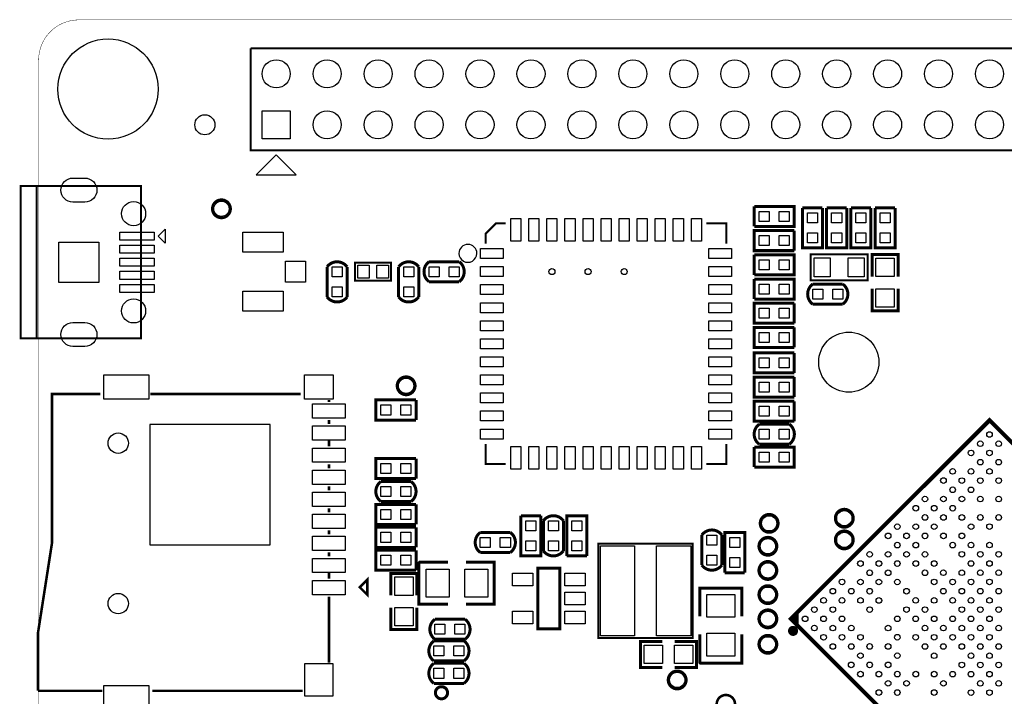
# Model space of a CAD drawing. Extents: x 357 to 4822, y 279 to 2756.
# Tile 2 of 8: x 357 to 2289, y 1428 to 2756. Entities that reach past the tile are written whole.
import ezdxf

# ---------------------------------------------------------------- set-up
doc = ezdxf.new("R2010")
doc.units = 0
doc.header["$MEASUREMENT"] = 0
for name, color, linetype in [('BG_OUTLINE', 254, 'CONTINUOUS'), ('PG_SILKSCREEN_TOP', 30, 'CONTINUOUS'), ('PIN_TOP', 1, 'CONTINUOUS')]:
    doc.layers.add(name, color=color, linetype=linetype)

msp = doc.modelspace()

# ---------------------------------------------------------------- linework, layer by layer
at = {"layer": 'BG_OUTLINE'}
msp.add_lwpolyline([(472.441, 393.701, 0.787, 0.787, 0), (4566.929, 393.701, 0.787, 0.787, 0.414214), (4645.669, 472.441, 0.787, 0.787, 0), (4645.669, 2677.165, 0.787, 0.787, 0.414216), (4566.929, 2755.906, 0.787, 0.787, 0), (472.441, 2755.906, 0.787, 0.787, 0.414215), (393.701, 2677.165, 0.787, 0.787, 0), (393.701, 472.441, 0.787, 0.787, 0.414214), (472.441, 393.701, 0.787, 0.787, 0)], format="xyseb", dxfattribs=at)
at = {"layer": 'PG_SILKSCREEN_TOP'}
for points in [[(810, 2700, 3.937, 3.937, 0), (2810, 2700, 3.937, 3.937, 0), (2810, 2500, 3.937, 3.937, 0), (2110, 2500, 3.937, 3.937, 0)], [(2110, 2500, 3.937, 3.937, 0), (810, 2500, 3.937, 3.937, 0), (810, 2700, 3.937, 3.937, 0)], [(390, 2130.394, 3.937, 3.937, 0), (594.724, 2130.394, 3.937, 3.937, 0), (594.724, 2429.606, 3.937, 3.937, 0), (358.504, 2429.606, 3.937, 3.937, 0), (358.504, 2130.394, 3.937, 3.937, 0), (390, 2130.394, 3.937, 3.937, 0)], [(390, 2429.606, 3.937, 3.937, 0), (390, 2130.394, 3.937, 3.937, 0)], [(752.5, 2403, 5, 5, -0.414209), (770.5, 2385, 5, 5, -0.414213), (752.5, 2367, 5, 5, -0.414218), (734.5, 2385, 5, 5, -0.414214), (752.5, 2403, 5, 5, 0)], [(1798.13, 2389.681, 5.909, 5.909, 0), (1798.13, 2350.319, 5.909, 5.909, 0)], [(1798.13, 2350.319, 5.909, 5.909, 0), (1876.87, 2350.319, 5.909, 5.909, 0), (1876.87, 2389.681, 5.909, 5.909, 0), (1798.13, 2389.681, 5.909, 5.909, 0)], [(1932.181, 2386.87, 5.909, 5.909, 0), (1892.819, 2386.87, 5.909, 5.909, 0)], [(1892.819, 2386.87, 5.909, 5.909, 0), (1892.819, 2308.13, 5.909, 5.909, 0), (1932.181, 2308.13, 5.909, 5.909, 0), (1932.181, 2386.87, 5.909, 5.909, 0)], [(1979.681, 2386.87, 5.909, 5.909, 0), (1940.319, 2386.87, 5.909, 5.909, 0)], [(1940.319, 2386.87, 5.909, 5.909, 0), (1940.319, 2308.13, 5.909, 5.909, 0), (1979.681, 2308.13, 5.909, 5.909, 0), (1979.681, 2386.87, 5.909, 5.909, 0)], [(2027.181, 2386.87, 5.909, 5.909, 0), (1987.819, 2386.87, 5.909, 5.909, 0)], [(1987.819, 2386.87, 5.909, 5.909, 0), (1987.819, 2308.13, 5.909, 5.909, 0), (2027.181, 2308.13, 5.909, 5.909, 0), (2027.181, 2386.87, 5.909, 5.909, 0)], [(2074.681, 2386.87, 5.909, 5.909, 0), (2035.319, 2386.87, 5.909, 5.909, 0)], [(2035.319, 2386.87, 5.909, 5.909, 0), (2035.319, 2308.13, 5.909, 5.909, 0), (2074.681, 2308.13, 5.909, 5.909, 0), (2074.681, 2386.87, 5.909, 5.909, 0)], [(1271.28, 2316.85, 3.937, 3.937, 0), (1271.28, 2336.535, 3.937, 3.937, 0), (1290.965, 2356.22, 3.937, 3.937, 0), (1310.65, 2356.22, 3.937, 3.937, 0)], [(1704.35, 2356.22, 3.937, 3.937, 0), (1743.72, 2356.22, 3.937, 3.937, 0), (1743.72, 2316.85, 3.937, 3.937, 0)], [(1876.87, 2342.181, 5.909, 5.909, 0), (1798.13, 2342.181, 5.909, 5.909, 0), (1798.13, 2302.819, 5.909, 5.909, 0), (1876.87, 2302.819, 5.909, 5.909, 0)], [(1876.87, 2302.819, 5.909, 5.909, 0), (1876.87, 2342.181, 5.909, 5.909, 0)], [(959.819, 2271.031, 5.909, 5.909, -0.504954), (999.181, 2271.031, 5.909, 5.909, 0)], [(1085.433, 2243.783, 3.937, 3.937, 0), (1014.567, 2243.783, 3.937, 3.937, 0), (1014.567, 2279.217, 3.937, 3.937, 0), (1085.433, 2279.217, 3.937, 3.937, 0), (1085.433, 2243.783, 3.937, 3.937, 0)], [(1100.319, 2271.031, 5.909, 5.909, -0.504954), (1139.681, 2271.031, 5.909, 5.909, 0)], [(1159.969, 2281.181, 5.909, 5.909, 0.503886), (1159.969, 2241.819, 5.909, 5.909, 0)], [(1219.031, 2281.181, 5.909, 5.909, 0), (1159.969, 2281.181, 5.909, 5.909, 0)], [(1219.031, 2281.181, 5.909, 5.909, -0.504954), (1219.031, 2241.819, 5.909, 5.909, 0)], [(1798.13, 2294.681, 5.909, 5.909, 0), (1798.13, 2255.319, 5.909, 5.909, 0)], [(1798.13, 2255.319, 5.909, 5.909, 0), (1876.87, 2255.319, 5.909, 5.909, 0), (1876.87, 2294.681, 5.909, 5.909, 0), (1798.13, 2294.681, 5.909, 5.909, 0)], [(2021.102, 2244.409, 3.937, 3.937, 0), (1908.898, 2244.409, 3.937, 3.937, 0), (1908.898, 2295.591, 3.937, 3.937, 0), (2021.102, 2295.591, 3.937, 3.937, 0), (2021.102, 2244.409, 3.937, 3.937, 0)], [(2080.5, 2252, 5.909, 5.909, 0), (2080.5, 2295, 5.909, 5.909, 0), (2029.5, 2295, 5.909, 5.909, 0), (2029.5, 2252, 5.909, 5.909, 0)], [(959.819, 2271.031, 5.909, 5.909, 0), (959.819, 2211.969, 5.909, 5.909, 0)], [(999.181, 2211.969, 5.909, 5.909, 0), (999.181, 2271.031, 5.909, 5.909, 0)], [(1100.319, 2271.031, 5.909, 5.909, 0), (1100.319, 2211.969, 5.909, 5.909, 0)], [(1139.681, 2211.969, 5.909, 5.909, 0), (1139.681, 2271.031, 5.909, 5.909, 0)], [(1159.969, 2241.819, 5.909, 5.909, 0), (1219.031, 2241.819, 5.909, 5.909, 0)], [(1798.13, 2247.181, 5.909, 5.909, 0), (1798.13, 2207.819, 5.909, 5.909, 0)], [(1798.13, 2207.819, 5.909, 5.909, 0), (1876.87, 2207.819, 5.909, 5.909, 0), (1876.87, 2247.181, 5.909, 5.909, 0), (1798.13, 2247.181, 5.909, 5.909, 0)], [(1912.969, 2237.181, 5.909, 5.909, 0.503884), (1912.969, 2197.819, 5.909, 5.909, 0)], [(1972.031, 2237.181, 5.909, 5.909, 0), (1912.969, 2237.181, 5.909, 5.909, 0)], [(1972.031, 2237.181, 5.909, 5.909, -0.504956), (1972.031, 2197.819, 5.909, 5.909, 0)], [(2080.5, 2228, 5.909, 5.909, 0), (2080.5, 2185, 5.909, 5.909, 0), (2029.5, 2185, 5.909, 5.909, 0), (2029.5, 2228, 5.909, 5.909, 0)], [(959.819, 2211.969, 5.909, 5.909, 0.503886), (999.181, 2211.969, 5.909, 5.909, 0)], [(1100.319, 2211.969, 5.909, 5.909, 0.503886), (1139.681, 2211.969, 5.909, 5.909, 0)], [(1876.87, 2199.681, 5.909, 5.909, 0), (1798.13, 2199.681, 5.909, 5.909, 0), (1798.13, 2160.319, 5.909, 5.909, 0), (1876.87, 2160.319, 5.909, 5.909, 0)], [(1876.87, 2160.319, 5.909, 5.909, 0), (1876.87, 2199.681, 5.909, 5.909, 0)], [(1912.969, 2197.819, 5.909, 5.909, 0), (1972.031, 2197.819, 5.909, 5.909, 0)], [(1876.87, 2152.181, 5.909, 5.909, 0), (1798.13, 2152.181, 5.909, 5.909, 0), (1798.13, 2112.819, 5.909, 5.909, 0), (1876.87, 2112.819, 5.909, 5.909, 0)], [(1876.87, 2112.819, 5.909, 5.909, 0), (1876.87, 2152.181, 5.909, 5.909, 0)], [(1876.87, 2102.181, 5.909, 5.909, 0), (1798.13, 2102.181, 5.909, 5.909, 0), (1798.13, 2062.819, 5.909, 5.909, 0), (1876.87, 2062.819, 5.909, 5.909, 0)], [(1876.87, 2062.819, 5.909, 5.909, 0), (1876.87, 2102.181, 5.909, 5.909, 0)], [(1115, 2055.5, 5, 5, -0.414209), (1133, 2037.5, 5, 5, -0.414213), (1115, 2019.5, 5, 5, -0.414218), (1097, 2037.5, 5, 5, -0.414214), (1115, 2055.5, 5, 5, 0)], [(1876.87, 2054.681, 5.909, 5.909, 0), (1798.13, 2054.681, 5.909, 5.909, 0), (1798.13, 2015.319, 5.909, 5.909, 0), (1876.87, 2015.319, 5.909, 5.909, 0)], [(1876.87, 2015.319, 5.909, 5.909, 0), (1876.87, 2054.681, 5.909, 5.909, 0)], [(514.598, 2021.299, 5, 5, 0), (420.098, 2021.299, 5, 5, 0), (420.098, 1730, 5, 5, 0), (392.5, 1552.799, 5, 5, 0), (392.5, 1438.701, 5, 5, 0)], [(908.299, 2021.299, 5, 5, 0), (613, 2021.299, 5, 5, 0)], [(963.402, 2005.598, 5, 5, 0), (963.402, 2009.5, 5, 5, 0)], [(1134.37, 2009.681, 5.909, 5.909, 0), (1055.63, 2009.681, 5.909, 5.909, 0), (1055.63, 1970.319, 5.909, 5.909, 0), (1134.37, 1970.319, 5.909, 5.909, 0)], [(1134.37, 1970.319, 5.909, 5.909, 0), (1134.37, 2009.681, 5.909, 5.909, 0)], [(1876.87, 2007.181, 5.909, 5.909, 0), (1798.13, 2007.181, 5.909, 5.909, 0), (1798.13, 1967.819, 5.909, 5.909, 0), (1876.87, 1967.819, 5.909, 5.909, 0)], [(1876.87, 1967.819, 5.909, 5.909, 0), (1876.87, 2007.181, 5.909, 5.909, 0)], [(963.402, 1962.299, 5, 5, 0), (963.402, 1970.201, 5, 5, 0)], [(2260, 1190.244, 7.902, 7.902, 0), (2649.756, 1580, 7.902, 7.902, 0), (2260, 1969.756, 7.902, 7.902, 0), (1870.244, 1580, 7.902, 7.902, 0), (2260, 1190.244, 7.902, 7.902, 0)], [(1807.969, 1962.181, 5.909, 5.909, 0.503886), (1807.969, 1922.819, 5.909, 5.909, 0)], [(1867.031, 1962.181, 5.909, 5.909, 0), (1807.969, 1962.181, 5.909, 5.909, 0)], [(1867.031, 1962.181, 5.909, 5.909, -0.504954), (1867.031, 1922.819, 5.909, 5.909, 0)], [(963.402, 1919, 5, 5, 0), (963.402, 1930.799, 5, 5, 0)], [(1310.65, 1883.78, 3.937, 3.937, 0), (1271.28, 1883.78, 3.937, 3.937, 0), (1271.28, 1923.15, 3.937, 3.937, 0)], [(1743.72, 1923.15, 3.937, 3.937, 0), (1743.72, 1883.78, 3.937, 3.937, 0), (1704.35, 1883.78, 3.937, 3.937, 0)], [(1798.13, 1917.181, 5.909, 5.909, 0), (1798.13, 1877.819, 5.909, 5.909, 0)], [(1798.13, 1877.819, 5.909, 5.909, 0), (1876.87, 1877.819, 5.909, 5.909, 0), (1876.87, 1917.181, 5.909, 5.909, 0), (1798.13, 1917.181, 5.909, 5.909, 0)], [(1807.969, 1922.819, 5.909, 5.909, 0), (1867.031, 1922.819, 5.909, 5.909, 0)], [(1134.37, 1894.681, 5.909, 5.909, 0), (1055.63, 1894.681, 5.909, 5.909, 0), (1055.63, 1855.319, 5.909, 5.909, 0), (1134.37, 1855.319, 5.909, 5.909, 0)], [(1134.37, 1855.319, 5.909, 5.909, 0), (1134.37, 1894.681, 5.909, 5.909, 0)], [(963.402, 1875.701, 5, 5, 0), (963.402, 1883.5, 5, 5, 0)], [(963.402, 1832.402, 5, 5, 0), (963.402, 1840.201, 5, 5, 0)], [(1065.469, 1810.319, 5.909, 5.909, -0.504941), (1065.469, 1849.681, 5.909, 5.909, 0)], [(1124.531, 1849.681, 5.909, 5.909, 0), (1065.469, 1849.681, 5.909, 5.909, 0)], [(1124.531, 1810.319, 5.909, 5.909, 0.503898), (1124.531, 1849.681, 5.909, 5.909, 0)], [(963.402, 1789.098, 5, 5, 0), (963.402, 1796.902, 5, 5, 0)], [(1134.37, 1804.681, 5.909, 5.909, 0), (1055.63, 1804.681, 5.909, 5.909, 0), (1055.63, 1765.319, 5.909, 5.909, 0), (1134.37, 1765.319, 5.909, 5.909, 0)], [(1065.469, 1810.319, 5.909, 5.909, 0), (1124.531, 1810.319, 5.909, 5.909, 0)], [(1134.37, 1765.319, 5.909, 5.909, 0), (1134.37, 1804.681, 5.909, 5.909, 0)], [(1975, 1795.5, 5, 5, -0.414214), (1993, 1777.5, 5, 5, -0.414214), (1975, 1759.5, 5, 5, -0.414214), (1957, 1777.5, 5, 5, -0.414214), (1975, 1795.5, 5, 5, 0)], [(1379.681, 1782.37, 5.909, 5.909, 0), (1340.319, 1782.37, 5.909, 5.909, 0)], [(1340.319, 1782.37, 5.909, 5.909, 0), (1340.319, 1703.63, 5.909, 5.909, 0), (1379.681, 1703.63, 5.909, 5.909, 0), (1379.681, 1782.37, 5.909, 5.909, 0)], [(1384.319, 1772.531, 5.909, 5.909, -0.504954), (1423.681, 1772.531, 5.909, 5.909, 0)], [(1469.681, 1703.63, 5.909, 5.909, 0), (1469.681, 1782.37, 5.909, 5.909, 0), (1430.319, 1782.37, 5.909, 5.909, 0), (1430.319, 1703.63, 5.909, 5.909, 0)], [(1827.5, 1785.5, 5, 5, -0.414209), (1845.5, 1767.5, 5, 5, -0.414213), (1827.5, 1749.5, 5, 5, -0.414218), (1809.5, 1767.5, 5, 5, -0.414214), (1827.5, 1785.5, 5, 5, 0)], [(1134.37, 1759.681, 5.909, 5.909, 0), (1055.63, 1759.681, 5.909, 5.909, 0), (1055.63, 1720.319, 5.909, 5.909, 0), (1134.37, 1720.319, 5.909, 5.909, 0)], [(1134.37, 1720.319, 5.909, 5.909, 0), (1134.37, 1759.681, 5.909, 5.909, 0)], [(1384.319, 1772.531, 5.909, 5.909, 0), (1384.319, 1713.469, 5.909, 5.909, 0)], [(1423.681, 1713.469, 5.909, 5.909, 0), (1423.681, 1772.531, 5.909, 5.909, 0)], [(963.402, 1745.799, 5, 5, 0), (963.402, 1753.598, 5, 5, 0)], [(1260.469, 1710.319, 5.909, 5.909, -0.504956), (1260.469, 1749.681, 5.909, 5.909, 0)], [(1319.531, 1749.681, 5.909, 5.909, 0), (1260.469, 1749.681, 5.909, 5.909, 0)], [(1319.531, 1710.319, 5.909, 5.909, 0.503884), (1319.531, 1749.681, 5.909, 5.909, 0)], [(1695.319, 1744.531, 5.909, 5.909, -0.504941), (1734.681, 1744.531, 5.909, 5.909, 0)], [(1695.319, 1744.531, 5.909, 5.909, 0), (1695.319, 1685.469, 5.909, 5.909, 0)], [(1734.681, 1685.469, 5.909, 5.909, 0), (1734.681, 1744.531, 5.909, 5.909, 0)], [(1779.681, 1670.63, 5.909, 5.909, 0), (1779.681, 1749.37, 5.909, 5.909, 0), (1740.319, 1749.37, 5.909, 5.909, 0), (1740.319, 1670.63, 5.909, 5.909, 0)], [(1825, 1740.5, 5, 5, -0.414209), (1843, 1722.5, 5, 5, -0.414213), (1825, 1704.5, 5, 5, -0.414218), (1807, 1722.5, 5, 5, -0.414214), (1825, 1740.5, 5, 5, 0)], [(1975, 1753, 5, 5, -0.414214), (1993, 1735, 5, 5, -0.414214), (1975, 1717, 5, 5, -0.414214), (1957, 1735, 5, 5, -0.414214), (1975, 1753, 5, 5, 0)], [(1492.48, 1727.519, 3.937, 3.937, 0), (1677.519, 1727.519, 3.937, 3.937, 0), (1677.519, 1542.48, 3.937, 3.937, 0), (1492.48, 1542.48, 3.937, 3.937, 0), (1492.48, 1727.519, 3.937, 3.937, 0)], [(963.402, 1702.402, 5, 5, 0), (963.402, 1710.299, 5, 5, 0)], [(1134.37, 1714.681, 5.909, 5.909, 0), (1055.63, 1714.681, 5.909, 5.909, 0), (1055.63, 1675.319, 5.909, 5.909, 0), (1134.37, 1675.319, 5.909, 5.909, 0)], [(1134.37, 1675.319, 5.909, 5.909, 0), (1134.37, 1714.681, 5.909, 5.909, 0)], [(1260.469, 1710.319, 5.909, 5.909, 0), (1319.531, 1710.319, 5.909, 5.909, 0)], [(1384.319, 1713.469, 5.909, 5.909, 0.503886), (1423.681, 1713.469, 5.909, 5.909, 0)], [(1430.319, 1703.63, 5.909, 5.909, 0), (1469.681, 1703.63, 5.909, 5.909, 0)], [(1197.28, 1691.339, 5.909, 5.909, 0), (1142.161, 1691.339, 5.909, 5.909, 0), (1140.201, 1689.37, 5.909, 5.909, 0), (1140.201, 1608.661, 5.909, 5.909, 0), (1197.28, 1608.661, 5.909, 5.909, 0)], [(1232.72, 1691.339, 5.909, 5.909, 0), (1287.839, 1691.339, 5.909, 5.909, 0), (1287.839, 1608.661, 5.909, 5.909, 0), (1232.72, 1608.661, 5.909, 5.909, 0)], [(1416.5, 1560.5, 5.906, 5.906, 0), (1373.5, 1560.5, 5.906, 5.906, 0), (1373.5, 1679.5, 5.906, 5.906, 0), (1416.5, 1679.5, 5.906, 5.906, 0), (1416.5, 1560.5, 5.906, 5.906, 0)], [(1695.319, 1685.469, 5.909, 5.909, 0.503898), (1734.681, 1685.469, 5.909, 5.909, 0)], [(1825, 1693, 5, 5, -0.414209), (1843, 1675, 5, 5, -0.414213), (1825, 1657, 5, 5, -0.414218), (1807, 1675, 5, 5, -0.414214), (1825, 1693, 5, 5, 0)], [(963.402, 1659.098, 5, 5, 0), (963.402, 1670.902, 5, 5, 0)], [(1024, 1642, 5, 5, 0), (1039, 1627, 5, 5, 0), (1039, 1657, 5, 5, 0), (1024, 1642, 5, 5, 0)], [(1085.268, 1626.146, 5.909, 5.909, 0), (1085.268, 1669.146, 5.909, 5.909, 0), (1136.268, 1669.146, 5.909, 5.909, 0), (1136.268, 1626.146, 5.909, 5.909, 0)], [(1740.319, 1670.63, 5.909, 5.909, 0), (1779.681, 1670.63, 5.909, 5.909, 0)], [(1691.161, 1585.22, 5.909, 5.909, 0), (1691.161, 1640.339, 5.909, 5.909, 0), (1773.839, 1640.339, 5.909, 5.909, 0), (1773.839, 1585.22, 5.909, 5.909, 0)], [(1825, 1645.5, 5, 5, -0.414209), (1843, 1627.5, 5, 5, -0.414213), (1825, 1609.5, 5, 5, -0.414218), (1807, 1627.5, 5, 5, -0.414214), (1825, 1645.5, 5, 5, 0)], [(963.402, 1493.799, 5, 5, 0), (963.402, 1623.701, 5, 5, 0)], [(1085.268, 1602.146, 5.909, 5.909, 0), (1085.268, 1559.146, 5.909, 5.909, 0), (1136.268, 1559.146, 5.909, 5.909, 0), (1136.268, 1602.146, 5.909, 5.909, 0)], [(1825, 1598, 5, 5, -0.414209), (1843, 1580, 5, 5, -0.414213), (1825, 1562, 5, 5, -0.414218), (1807, 1580, 5, 5, -0.414214), (1825, 1598, 5, 5, 0)], [(1875.831, 1574.417, 7.902, 7.902, 0), (1875.831, 1585.587, 7.902, 7.902, 0)], [(1881.417, 1568.827, 7.902, 7.902, 0), (1881.417, 1591.173, 7.902, 7.902, 0)], [(1171.469, 1579.181, 5.909, 5.909, 0.503903), (1171.469, 1539.819, 5.909, 5.909, 0)], [(1230.531, 1579.181, 5.909, 5.909, 0), (1171.469, 1579.181, 5.909, 5.909, 0)], [(1230.531, 1579.181, 5.909, 5.909, -0.504937), (1230.531, 1539.819, 5.909, 5.909, 0)], [(1879.402, 1556.339, 9.799, 9.799, -1.000002), (1869.462, 1556.336, 9.799, 9.799, -0.999998), (1879.402, 1556.339, 9.799, 9.799, 0)], [(1691.161, 1549.78, 5.909, 5.909, 0), (1691.161, 1494.661, 5.909, 5.909, 0), (1693.13, 1492.701, 5.909, 5.909, 0), (1773.839, 1492.701, 5.909, 5.909, 0), (1773.839, 1549.78, 5.909, 5.909, 0)], [(1825, 1548, 5, 5, -0.414209), (1843, 1530, 5, 5, -0.414213), (1825, 1512, 5, 5, -0.414218), (1807, 1530, 5, 5, -0.414214), (1825, 1548, 5, 5, 0)], [(1169.469, 1497.319, 5.909, 5.909, -0.504956), (1169.469, 1536.681, 5.909, 5.909, 0)], [(1228.531, 1536.681, 5.909, 5.909, 0), (1169.469, 1536.681, 5.909, 5.909, 0)], [(1171.469, 1539.819, 5.909, 5.909, 0), (1230.531, 1539.819, 5.909, 5.909, 0)], [(1228.531, 1497.319, 5.909, 5.909, 0.503884), (1228.531, 1536.681, 5.909, 5.909, 0)], [(1618, 1484.5, 5.909, 5.909, 0), (1575, 1484.5, 5.909, 5.909, 0), (1575, 1535.5, 5.909, 5.909, 0), (1618, 1535.5, 5.909, 5.909, 0)], [(1642, 1484.5, 5.909, 5.909, 0), (1685, 1484.5, 5.909, 5.909, 0), (1685, 1535.5, 5.909, 5.909, 0), (1642, 1535.5, 5.909, 5.909, 0)], [(1169.469, 1453.319, 5.909, 5.909, -0.504954), (1169.469, 1492.681, 5.909, 5.909, 0)], [(1169.469, 1497.319, 5.909, 5.909, 0), (1228.531, 1497.319, 5.909, 5.909, 0)], [(1228.531, 1492.681, 5.909, 5.909, 0), (1169.469, 1492.681, 5.909, 5.909, 0)], [(1228.531, 1453.319, 5.909, 5.909, 0.503886), (1228.531, 1492.681, 5.909, 5.909, 0)], [(1647, 1478, 5, 5, -0.414209), (1665, 1460, 5, 5, -0.414213), (1647, 1442, 5, 5, -0.414218), (1629, 1460, 5, 5, -0.414214), (1647, 1478, 5, 5, 0)], [(1169.469, 1453.319, 5.909, 5.909, 0), (1228.531, 1453.319, 5.909, 5.909, 0)], [(1196.287, 1434.882, 5.902, 5.902, 1.000009), (1172.452, 1434.882, 5.902, 5.902, 0.999991), (1196.287, 1434.882, 5.902, 5.902, 0)], [(392.5, 1438.701, 5, 5, 0), (518.5, 1438.701, 5, 5, 0)], [(616.902, 1438.701, 5, 5, 0), (912.201, 1438.701, 5, 5, 0)], [(1742.5, 1430.5, 5, 5, -0.414209), (1760.5, 1412.5, 5, 5, -0.414213), (1742.5, 1394.5, 5, 5, -0.414218), (1724.5, 1412.5, 5, 5, -0.414214), (1742.5, 1430.5, 5, 5, 0)]]:
    msp.add_lwpolyline(points, format="xyseb", dxfattribs=at)
for points in [[(860, 2490.945), (820.63, 2451.575), (899.37, 2451.575)], [(628.189, 2331.181), (641.969, 2344.961), (641.969, 2317.402)], [(1024, 1642), (1039, 1627), (1039, 1657)]]:
    msp.add_lwpolyline(points, close=True, dxfattribs=at)
msp.add_lwpolyline([(1253.819, 2297.559, 1), (1218.6623, 2297.5593, 1)], format="xyb", close=True, dxfattribs=at)
at = {"layer": 'PIN_TOP'}
for points in [[(832.441, 2522.441), (832.441, 2577.559), (887.559, 2577.559), (887.559, 2522.441)], [(1807.976, 2360.157), (1807.976, 2379.842), (1827.661, 2379.842), (1827.661, 2360.157)], [(1847.338, 2360.157), (1847.338, 2379.842), (1867.023, 2379.842), (1867.023, 2360.157)], [(1902.6575, 2377.0235), (1922.3425, 2377.0235), (1922.3425, 2357.3385), (1902.6575, 2357.3385)], [(1950.1575, 2377.0235), (1969.8425, 2377.0235), (1969.8425, 2357.3385), (1950.1575, 2357.3385)], [(1997.6575, 2377.0235), (2017.3425, 2377.0235), (2017.3425, 2357.3385), (1997.6575, 2357.3385)], [(2045.1575, 2377.0235), (2064.8425, 2377.0235), (2064.8425, 2357.3385), (2045.1575, 2357.3385)], [(1340.1775, 2321.772), (1320.4925, 2321.772), (1320.4925, 2366.26), (1340.1775, 2366.26)], [(1375.6105, 2321.772), (1355.9255, 2321.772), (1355.9255, 2366.26), (1375.6105, 2366.26)], [(1411.0435, 2321.772), (1391.3585, 2321.772), (1391.3585, 2366.26), (1411.0435, 2366.26)], [(1446.4765, 2321.772), (1426.7915, 2321.772), (1426.7915, 2366.26), (1446.4765, 2366.26)], [(1481.9095, 2321.772), (1462.2245, 2321.772), (1462.2245, 2366.26), (1481.9095, 2366.26)], [(1517.3425, 2321.772), (1497.6575, 2321.772), (1497.6575, 2366.26), (1517.3425, 2366.26)], [(1552.7755, 2321.772), (1533.0905, 2321.772), (1533.0905, 2366.26), (1552.7755, 2366.26)], [(1588.2085, 2321.772), (1568.5235, 2321.772), (1568.5235, 2366.26), (1588.2085, 2366.26)], [(1623.6415, 2321.772), (1603.9565, 2321.772), (1603.9565, 2366.26), (1623.6415, 2366.26)], [(1659.0745, 2321.772), (1639.3895, 2321.772), (1639.3895, 2366.26), (1659.0745, 2366.26)], [(1694.5075, 2321.772), (1674.8225, 2321.772), (1674.8225, 2366.26), (1694.5075, 2366.26)], [(553.3855, 2339.055), (620.3145, 2339.055), (620.3145, 2323.307), (553.3855, 2323.307)], [(794.63, 2299.886), (794.63, 2339.256), (873.37, 2339.256), (873.37, 2299.886)], [(433.307, 2319.37), (512.047, 2319.37), (512.047, 2240.63), (433.307, 2240.63)], [(1827.6615, 2332.3425), (1827.6615, 2312.6575), (1807.9765, 2312.6575), (1807.9765, 2332.3425)], [(1867.0235, 2332.3425), (1867.0235, 2312.6575), (1847.3385, 2312.6575), (1847.3385, 2332.3425)], [(1902.6575, 2337.6615), (1922.3425, 2337.6615), (1922.3425, 2317.9765), (1902.6575, 2317.9765)], [(1950.1575, 2337.6615), (1969.8425, 2337.6615), (1969.8425, 2317.9765), (1950.1575, 2317.9765)], [(1997.6575, 2337.6615), (2017.3425, 2337.6615), (2017.3425, 2317.9765), (1997.6575, 2317.9765)], [(2045.1575, 2337.6615), (2064.8425, 2337.6615), (2064.8425, 2317.9765), (2045.1575, 2317.9765)], [(553.3855, 2313.465), (620.3145, 2313.465), (620.3145, 2297.717), (553.3855, 2297.717)], [(1261.24, 2287.322), (1261.24, 2307.007), (1305.728, 2307.007), (1305.728, 2287.322)], [(1709.272, 2287.322), (1709.272, 2307.007), (1753.76, 2307.007), (1753.76, 2287.322)], [(553.3855, 2287.874), (620.3145, 2287.874), (620.3145, 2272.126), (553.3855, 2272.126)], [(878.374, 2240.83), (878.374, 2282.169), (917.744, 2282.169), (917.744, 2240.83)], [(1807.976, 2265.157), (1807.976, 2284.842), (1827.661, 2284.842), (1827.661, 2265.157)], [(1847.338, 2265.157), (1847.338, 2284.842), (1867.023, 2284.842), (1867.023, 2265.157)], [(1947.283, 2288.701), (1947.283, 2251.299), (1915.787, 2251.299), (1915.787, 2288.701)], [(2014.213, 2288.701), (2014.213, 2251.299), (1982.717, 2251.299), (1982.717, 2288.701)], [(2037, 2252), (2037, 2288), (2073, 2288), (2073, 2252)], [(553.3855, 2262.283), (620.3145, 2262.283), (620.3145, 2246.535), (553.3855, 2246.535)], [(989.3425, 2251.3385), (969.6575, 2251.3385), (969.6575, 2271.0235), (989.3425, 2271.0235)], [(1042.3225, 2274.0985), (1042.3225, 2248.9015), (1019.8815, 2248.9015), (1019.8815, 2274.0985)], [(1080.1185, 2274.0985), (1080.1185, 2248.9015), (1057.6775, 2248.9015), (1057.6775, 2274.0985)], [(1129.8425, 2251.3385), (1110.1575, 2251.3385), (1110.1575, 2271.0235), (1129.8425, 2271.0235)], [(1159.976, 2251.657), (1159.976, 2271.342), (1179.661, 2271.342), (1179.661, 2251.657)], [(1199.338, 2251.657), (1199.338, 2271.342), (1219.023, 2271.342), (1219.023, 2251.657)], [(1261.24, 2251.889), (1261.24, 2271.574), (1305.728, 2271.574), (1305.728, 2251.889)], [(1709.272, 2251.889), (1709.272, 2271.574), (1753.76, 2271.574), (1753.76, 2251.889)], [(553.3855, 2236.693), (620.3145, 2236.693), (620.3145, 2220.945), (553.3855, 2220.945)], [(794.63, 2183.744), (794.63, 2223.114), (873.37, 2223.114), (873.37, 2183.744)], [(989.3425, 2211.9765), (969.6575, 2211.9765), (969.6575, 2231.6615), (989.3425, 2231.6615)], [(1129.8425, 2211.9765), (1110.1575, 2211.9765), (1110.1575, 2231.6615), (1129.8425, 2231.6615)], [(1261.24, 2216.456), (1261.24, 2236.141), (1305.728, 2236.141), (1305.728, 2216.456)], [(1709.272, 2216.456), (1709.272, 2236.141), (1753.76, 2236.141), (1753.76, 2216.456)], [(1807.976, 2217.657), (1807.976, 2237.342), (1827.661, 2237.342), (1827.661, 2217.657)], [(1847.338, 2217.657), (1847.338, 2237.342), (1867.023, 2237.342), (1867.023, 2217.657)], [(1912.976, 2207.657), (1912.976, 2227.342), (1932.661, 2227.342), (1932.661, 2207.657)], [(1952.338, 2207.657), (1952.338, 2227.342), (1972.023, 2227.342), (1972.023, 2207.657)], [(2037, 2192), (2037, 2228), (2073, 2228), (2073, 2192)], [(1261.24, 2181.023), (1261.24, 2200.708), (1305.728, 2200.708), (1305.728, 2181.023)], [(1709.272, 2181.023), (1709.272, 2200.708), (1753.76, 2200.708), (1753.76, 2181.023)], [(1827.6615, 2189.8425), (1827.6615, 2170.1575), (1807.9765, 2170.1575), (1807.9765, 2189.8425)], [(1867.0235, 2189.8425), (1867.0235, 2170.1575), (1847.3385, 2170.1575), (1847.3385, 2189.8425)], [(1261.24, 2145.59), (1261.24, 2165.275), (1305.728, 2165.275), (1305.728, 2145.59)], [(1709.272, 2145.59), (1709.272, 2165.275), (1753.76, 2165.275), (1753.76, 2145.59)], [(1261.24, 2110.157), (1261.24, 2129.842), (1305.728, 2129.842), (1305.728, 2110.157)], [(1709.272, 2110.157), (1709.272, 2129.842), (1753.76, 2129.842), (1753.76, 2110.157)], [(1827.6615, 2142.3425), (1827.6615, 2122.6575), (1807.9765, 2122.6575), (1807.9765, 2142.3425)], [(1867.0235, 2142.3425), (1867.0235, 2122.6575), (1847.3385, 2122.6575), (1847.3385, 2142.3425)], [(1261.24, 2074.724), (1261.24, 2094.409), (1305.728, 2094.409), (1305.728, 2074.724)], [(1709.272, 2074.724), (1709.272, 2094.409), (1753.76, 2094.409), (1753.76, 2074.724)], [(1827.6615, 2092.3425), (1827.6615, 2072.6575), (1807.9765, 2072.6575), (1807.9765, 2092.3425)], [(1867.0235, 2092.3425), (1867.0235, 2072.6575), (1847.3385, 2072.6575), (1847.3385, 2092.3425)], [(521.799, 2059.098), (609.799, 2059.098), (609.799, 2011.098), (521.799, 2011.098)], [(915.701, 2059.098), (971.701, 2059.098), (971.701, 2011.098), (915.701, 2011.098)], [(1261.24, 2039.291), (1261.24, 2058.976), (1305.728, 2058.976), (1305.728, 2039.291)], [(1709.272, 2039.291), (1709.272, 2058.976), (1753.76, 2058.976), (1753.76, 2039.291)], [(1827.6615, 2044.8425), (1827.6615, 2025.1575), (1807.9765, 2025.1575), (1807.9765, 2044.8425)], [(1867.0235, 2044.8425), (1867.0235, 2025.1575), (1847.3385, 2025.1575), (1847.3385, 2044.8425)], [(1261.24, 2003.858), (1261.24, 2023.543), (1305.728, 2023.543), (1305.728, 2003.858)], [(1709.272, 2003.858), (1709.272, 2023.543), (1753.76, 2023.543), (1753.76, 2003.858)], [(931.402, 2001.902), (995.402, 2001.902), (995.402, 1973.902), (931.402, 1973.902)], [(1085.1615, 1999.8425), (1085.1615, 1980.1575), (1065.4765, 1980.1575), (1065.4765, 1999.8425)], [(1124.5235, 1999.8425), (1124.5235, 1980.1575), (1104.8385, 1980.1575), (1104.8385, 1999.8425)], [(1827.6615, 1997.3425), (1827.6615, 1977.6575), (1807.9765, 1977.6575), (1807.9765, 1997.3425)], [(1867.0235, 1997.3425), (1867.0235, 1977.6575), (1847.3385, 1977.6575), (1847.3385, 1997.3425)], [(1261.24, 1968.425), (1261.24, 1988.11), (1305.728, 1988.11), (1305.728, 1968.425)], [(1709.272, 1968.425), (1709.272, 1988.11), (1753.76, 1988.11), (1753.76, 1968.425)], [(848.11, 1725.319), (848.11, 1961.539), (611.89, 1961.539), (611.89, 1725.319)], [(931.402, 1958.598), (995.402, 1958.598), (995.402, 1930.598), (931.402, 1930.598)], [(1261.24, 1932.992), (1261.24, 1952.677), (1305.728, 1952.677), (1305.728, 1932.992)], [(1709.272, 1932.992), (1709.272, 1952.677), (1753.76, 1952.677), (1753.76, 1932.992)], [(1807.976, 1932.657), (1807.976, 1952.342), (1827.661, 1952.342), (1827.661, 1932.657)], [(1847.338, 1932.657), (1847.338, 1952.342), (1867.023, 1952.342), (1867.023, 1932.657)], [(931.402, 1915.299), (995.402, 1915.299), (995.402, 1887.299), (931.402, 1887.299)], [(1340.1775, 1873.74), (1320.4925, 1873.74), (1320.4925, 1918.228), (1340.1775, 1918.228)], [(1375.6105, 1873.74), (1355.9255, 1873.74), (1355.9255, 1918.228), (1375.6105, 1918.228)], [(1411.0435, 1873.74), (1391.3585, 1873.74), (1391.3585, 1918.228), (1411.0435, 1918.228)], [(1446.4765, 1873.74), (1426.7915, 1873.74), (1426.7915, 1918.228), (1446.4765, 1918.228)], [(1481.9095, 1873.74), (1462.2245, 1873.74), (1462.2245, 1918.228), (1481.9095, 1918.228)], [(1517.3425, 1873.74), (1497.6575, 1873.74), (1497.6575, 1918.228), (1517.3425, 1918.228)], [(1552.7755, 1873.74), (1533.0905, 1873.74), (1533.0905, 1918.228), (1552.7755, 1918.228)], [(1588.2085, 1873.74), (1568.5235, 1873.74), (1568.5235, 1918.228), (1588.2085, 1918.228)], [(1623.6415, 1873.74), (1603.9565, 1873.74), (1603.9565, 1918.228), (1623.6415, 1918.228)], [(1659.0745, 1873.74), (1639.3895, 1873.74), (1639.3895, 1918.228), (1659.0745, 1918.228)], [(1694.5075, 1873.74), (1674.8225, 1873.74), (1674.8225, 1918.228), (1694.5075, 1918.228)], [(1807.976, 1887.657), (1807.976, 1907.342), (1827.661, 1907.342), (1827.661, 1887.657)], [(1847.338, 1887.657), (1847.338, 1907.342), (1867.023, 1907.342), (1867.023, 1887.657)], [(1085.1615, 1884.8425), (1085.1615, 1865.1575), (1065.4765, 1865.1575), (1065.4765, 1884.8425)], [(1124.5235, 1884.8425), (1124.5235, 1865.1575), (1104.8385, 1865.1575), (1104.8385, 1884.8425)], [(931.402, 1872), (995.402, 1872), (995.402, 1844), (931.402, 1844)], [(1085.1615, 1839.8425), (1085.1615, 1820.1575), (1065.4765, 1820.1575), (1065.4765, 1839.8425)], [(1124.5235, 1839.8425), (1124.5235, 1820.1575), (1104.8385, 1820.1575), (1104.8385, 1839.8425)], [(931.402, 1828.701), (995.402, 1828.701), (995.402, 1800.701), (931.402, 1800.701)], [(931.402, 1785.299), (995.402, 1785.299), (995.402, 1757.299), (931.402, 1757.299)], [(1085.1615, 1794.8425), (1085.1615, 1775.1575), (1065.4765, 1775.1575), (1065.4765, 1794.8425)], [(1124.5235, 1794.8425), (1124.5235, 1775.1575), (1104.8385, 1775.1575), (1104.8385, 1794.8425)], [(1350.1575, 1772.5235), (1369.8425, 1772.5235), (1369.8425, 1752.8385), (1350.1575, 1752.8385)], [(1413.8425, 1752.8385), (1394.1575, 1752.8385), (1394.1575, 1772.5235), (1413.8425, 1772.5235)], [(1459.8425, 1752.8385), (1440.1575, 1752.8385), (1440.1575, 1772.5235), (1459.8425, 1772.5235)], [(931.402, 1742), (995.402, 1742), (995.402, 1714), (931.402, 1714)], [(1085.1615, 1749.8425), (1085.1615, 1730.1575), (1065.4765, 1730.1575), (1065.4765, 1749.8425)], [(1124.5235, 1749.8425), (1124.5235, 1730.1575), (1104.8385, 1730.1575), (1104.8385, 1749.8425)], [(1280.1615, 1739.8425), (1280.1615, 1720.1575), (1260.4765, 1720.1575), (1260.4765, 1739.8425)], [(1319.5235, 1739.8425), (1319.5235, 1720.1575), (1299.8385, 1720.1575), (1299.8385, 1739.8425)], [(1724.8425, 1724.8385), (1705.1575, 1724.8385), (1705.1575, 1744.5235), (1724.8425, 1744.5235)], [(1769.8425, 1719.8385), (1750.1575, 1719.8385), (1750.1575, 1739.5235), (1769.8425, 1739.5235)], [(1350.1575, 1733.1615), (1369.8425, 1733.1615), (1369.8425, 1713.4765), (1350.1575, 1713.4765)], [(1413.8425, 1713.4765), (1394.1575, 1713.4765), (1394.1575, 1733.1615), (1413.8425, 1733.1615)], [(1459.8425, 1713.4765), (1440.1575, 1713.4765), (1440.1575, 1733.1615), (1459.8425, 1733.1615)], [(1496.417, 1546.417), (1496.417, 1723.582), (1563.346, 1723.582), (1563.346, 1546.417)], [(1606.653, 1546.417), (1606.653, 1723.582), (1673.582, 1723.582), (1673.582, 1546.417)], [(1085.1615, 1704.8425), (1085.1615, 1685.1575), (1065.4765, 1685.1575), (1065.4765, 1704.8425)], [(1124.5235, 1704.8425), (1124.5235, 1685.1575), (1104.8385, 1685.1575), (1104.8385, 1704.8425)], [(1724.8425, 1685.4765), (1705.1575, 1685.4765), (1705.1575, 1705.1615), (1724.8425, 1705.1615)], [(931.402, 1698.701), (995.402, 1698.701), (995.402, 1670.701), (931.402, 1670.701)], [(1769.8425, 1680.4765), (1750.1575, 1680.4765), (1750.1575, 1700.1615), (1769.8425, 1700.1615)], [(1128.768, 1662.146), (1128.768, 1626.146), (1092.768, 1626.146), (1092.768, 1662.146)], [(1154.5, 1677.5), (1199.5, 1677.5), (1199.5, 1622.5), (1154.5, 1622.5)], [(1230.5, 1677.5), (1275.5, 1677.5), (1275.5, 1622.5), (1230.5, 1622.5)], [(1363.819, 1669.902), (1363.819, 1644.902), (1323.819, 1644.902), (1323.819, 1669.902)], [(1466.181, 1669.902), (1466.181, 1644.902), (1426.181, 1644.902), (1426.181, 1669.902)], [(931.402, 1655.402), (995.402, 1655.402), (995.402, 1627.402), (931.402, 1627.402)], [(1466.181, 1632.5), (1466.181, 1607.5), (1426.181, 1607.5), (1426.181, 1632.5)], [(1705, 1583), (1705, 1628), (1760, 1628), (1760, 1583)], [(1128.768, 1602.146), (1128.768, 1566.146), (1092.768, 1566.146), (1092.768, 1602.146)], [(1363.819, 1595.098), (1363.819, 1570.098), (1323.819, 1570.098), (1323.819, 1595.098)], [(1466.181, 1595.098), (1466.181, 1570.098), (1426.181, 1570.098), (1426.181, 1595.098)], [(1171.476, 1549.657), (1171.476, 1569.342), (1191.161, 1569.342), (1191.161, 1549.657)], [(1210.838, 1549.657), (1210.838, 1569.342), (1230.523, 1569.342), (1230.523, 1549.657)], [(1705, 1507), (1705, 1552), (1760, 1552), (1760, 1507)], [(1189.1615, 1526.8425), (1189.1615, 1507.1575), (1169.4765, 1507.1575), (1169.4765, 1526.8425)], [(1228.5235, 1526.8425), (1228.5235, 1507.1575), (1208.8385, 1507.1575), (1208.8385, 1526.8425)], [(1582, 1528), (1618, 1528), (1618, 1492), (1582, 1492)], [(1642, 1528), (1678, 1528), (1678, 1492), (1642, 1492)], [(916.201, 1492.299), (971.201, 1492.299), (971.201, 1428.299), (916.201, 1428.299)], [(1189.1615, 1482.8425), (1189.1615, 1463.1575), (1169.4765, 1463.1575), (1169.4765, 1482.8425)], [(1228.5235, 1482.8425), (1228.5235, 1463.1575), (1208.8385, 1463.1575), (1208.8385, 1482.8425)], [(521.799, 1448.902), (609.799, 1448.902), (609.799, 1400.902), (521.799, 1400.902)]]:
    msp.add_lwpolyline(points, close=True, dxfattribs=at)
for points in [[(484.488, 2398.11), (460.866, 2398.11, -1), (460.866, 2445.354), (484.488, 2445.354, -1)], [(484.488, 2114.646), (460.866, 2114.646, -1), (460.866, 2161.89), (484.488, 2161.89, -1)]]:
    msp.add_lwpolyline(points, format="xyb", close=True, dxfattribs=at)
for centre, radius in [((530, 2620), 98.425), ((860, 2650), 27.559), ((960, 2650), 27.559), ((1060, 2650), 27.559), ((1160, 2650), 27.559), ((1260, 2650), 27.559), ((1360, 2650), 27.559), ((1460, 2650), 27.559), ((1560, 2650), 27.559), ((1660, 2650), 27.559), ((1760, 2650), 27.559), ((1860, 2650), 27.559), ((1960, 2650), 27.559), ((2060, 2650), 27.559), ((2160, 2650), 27.559), ((2260, 2650), 27.559), ((960, 2550), 27.559), ((1060, 2550), 27.559), ((1160, 2550), 27.559), ((1260, 2550), 27.559), ((1360, 2550), 27.559), ((1460, 2550), 27.559), ((1560, 2550), 27.559), ((1660, 2550), 27.559), ((1760, 2550), 27.559), ((1860, 2550), 27.559), ((1960, 2550), 27.559), ((2060, 2550), 27.559), ((2160, 2550), 27.559), ((2260, 2550), 27.559), ((720, 2550), 19.685), ((580.157, 2375.472), 23.622), ((752.5, 2385), 15), ((1401.201, 2261.732), 5.9055), ((1472.067, 2261.732), 5.9055), ((1542.933, 2261.732), 5.9055), ((580.157, 2184.528), 23.622), ((1983.78, 2083.937), 59.055), ((1115, 2037.5), 15), ((550, 1924.902), 20), ((2260, 1941.9), 5.5), ((2241.896, 1923.796), 5.5), ((2278.104, 1923.796), 5.5), ((2223.795, 1905.696), 5.5), ((2260, 1905.692), 5.5), ((2187.591, 1869.491), 5.5), ((2223.795, 1869.487), 5.5), ((2241.899, 1887.591), 5.5), ((2260, 1869.491), 5.5), ((2278.101, 1887.591), 5.5), ((2169.56, 1851.46), 5.5), ((2205.695, 1851.387), 5.5), ((2241.896, 1851.387), 5.5), ((2278.104, 1851.387), 5.5), ((2187.664, 1833.356), 5.5), ((2223.795, 1833.286), 5.5), ((2133.355, 1815.255), 5.5), ((2169.563, 1815.255), 5.5), ((2205.764, 1815.255), 5.5), ((2241.899, 1815.182), 5.5), ((2278.101, 1815.182), 5.5), ((2115.255, 1797.155), 5.5), ((2151.459, 1797.151), 5.5), ((2187.664, 1797.155), 5.5), ((1827.5, 1767.5), 15), ((1975, 1777.5), 15), ((2133.359, 1779.051), 5.5), ((2169.56, 1779.051), 5.5), ((2205.768, 1779.051), 5.5), ((2241.969, 1779.051), 5.5), ((2278.031, 1779.051), 5.5), ((2079.05, 1760.95), 5.5), ((2115.255, 1760.947), 5.5), ((2151.459, 1760.95), 5.5), ((2223.868, 1760.95), 5.5), ((2260, 1761.019), 5.5), ((1975, 1735), 15), ((2060.949, 1742.85), 5.5), ((2097.154, 1742.846), 5.5), ((2133.355, 1742.846), 5.5), ((2169.563, 1742.846), 5.5), ((2205.764, 1742.846), 5.5), ((1825, 1722.5), 15), ((2079.053, 1724.745), 5.5), ((2115.255, 1724.745), 5.5), ((2187.664, 1724.745), 5.5), ((2223.795, 1724.815), 5.5), ((2260, 1724.818), 5.5), ((2024.745, 1706.645), 5.5), ((2060.949, 1706.641), 5.5), ((2097.154, 1706.645), 5.5), ((2133.359, 1706.641), 5.5), ((2205.695, 1706.714), 5.5), ((2241.896, 1706.714), 5.5), ((2278.104, 1706.714), 5.5), ((1825, 1675), 15), ((2006.641, 1688.541), 5.5), ((2042.849, 1688.541), 5.5), ((2079.05, 1688.541), 5.5), ((2115.258, 1688.541), 5.5), ((2151.459, 1688.541), 5.5), ((2223.795, 1688.614), 5.5), ((2260, 1688.61), 5.5), ((2024.745, 1670.437), 5.5), ((2060.949, 1670.44), 5.5), ((2133.359, 1670.44), 5.5), ((2169.49, 1670.51), 5.5), ((2205.691, 1670.51), 5.5), ((2241.899, 1670.51), 5.5), ((2278.101, 1670.51), 5.5), ((1970.509, 1652.409), 5.5), ((2006.644, 1652.336), 5.5), ((2042.845, 1652.336), 5.5), ((2079.053, 1652.336), 5.5), ((2151.39, 1652.409), 5.5), ((2187.591, 1652.409), 5.5), ((2223.795, 1652.406), 5.5), ((2260, 1652.409), 5.5), ((550, 1609.902), 20), ((1825, 1627.5), 15), ((1952.409, 1634.309), 5.5), ((1988.613, 1634.305), 5.5), ((2024.745, 1634.236), 5.5), ((2097.154, 1634.236), 5.5), ((2169.49, 1634.309), 5.5), ((2205.695, 1634.305), 5.5), ((2241.896, 1634.305), 5.5), ((2278.104, 1634.305), 5.5), ((1934.304, 1616.205), 5.5), ((1970.513, 1616.205), 5.5), ((2006.714, 1616.205), 5.5), ((2042.849, 1616.132), 5.5), ((2115.185, 1616.205), 5.5), ((2151.386, 1616.205), 5.5), ((2187.594, 1616.205), 5.5), ((2223.795, 1616.205), 5.5), ((2260, 1616.201), 5.5), ((1825, 1580), 15), ((1898.1, 1580), 5.5), ((1916.204, 1598.104), 5.5), ((1934.308, 1580), 5.5), ((1952.409, 1598.101), 5.5), ((1970.509, 1580), 5.5), ((2024.818, 1598.101), 5.5), ((2078.981, 1580), 5.5), ((2097.081, 1598.101), 5.5), ((2115.182, 1580), 5.5), ((2133.286, 1598.104), 5.5), ((2151.39, 1580), 5.5), ((2187.591, 1580), 5.5), ((2205.695, 1598.104), 5.5), ((2223.799, 1580), 5.5), ((2241.899, 1598.101), 5.5), ((2260, 1580), 5.5), ((2278.101, 1598.101), 5.5), ((1916.204, 1561.896), 5.5), ((1952.409, 1561.899), 5.5), ((1988.613, 1561.896), 5.5), ((2060.949, 1561.969), 5.5), ((2133.286, 1561.896), 5.5), ((2169.49, 1561.899), 5.5), ((2205.695, 1561.896), 5.5), ((2241.899, 1561.899), 5.5), ((2278.101, 1561.899), 5.5), ((1934.304, 1543.795), 5.5), ((1970.513, 1543.795), 5.5), ((2006.714, 1543.795), 5.5), ((2079.05, 1543.868), 5.5), ((2115.185, 1543.795), 5.5), ((2151.386, 1543.795), 5.5), ((2187.594, 1543.795), 5.5), ((2223.795, 1543.795), 5.5), ((2260, 1543.799), 5.5), ((1825, 1530), 15), ((1952.409, 1525.691), 5.5), ((1988.613, 1525.695), 5.5), ((2024.745, 1525.764), 5.5), ((2060.949, 1525.768), 5.5), ((2133.286, 1525.695), 5.5), ((2169.49, 1525.691), 5.5), ((2205.695, 1525.695), 5.5), ((2241.896, 1525.695), 5.5), ((2278.104, 1525.695), 5.5), ((2006.644, 1507.664), 5.5), ((2079.053, 1507.664), 5.5), ((2151.39, 1507.591), 5.5), ((2223.795, 1507.594), 5.5), ((2260, 1507.591), 5.5), ((1988.54, 1489.56), 5.5), ((2024.745, 1489.563), 5.5), ((2060.949, 1489.56), 5.5), ((2205.691, 1489.49), 5.5), ((2241.899, 1489.49), 5.5), ((2278.101, 1489.49), 5.5), ((1647, 1460), 15), ((2006.641, 1471.459), 5.5), ((2042.849, 1471.459), 5.5), ((2079.05, 1471.459), 5.5), ((2115.258, 1471.459), 5.5), ((2151.459, 1471.459), 5.5), ((2187.591, 1471.39), 5.5), ((2223.795, 1471.386), 5.5), ((2260, 1471.39), 5.5), ((2060.949, 1453.359), 5.5), ((2097.154, 1453.355), 5.5), ((2169.56, 1453.359), 5.5), ((2241.896, 1453.286), 5.5), ((2278.104, 1453.286), 5.5), ((2042.845, 1435.255), 5.5), ((2079.053, 1435.255), 5.5), ((2151.459, 1435.258), 5.5), ((2223.795, 1435.185), 5.5), ((2260, 1435.182), 5.5)]:
    msp.add_circle(centre, radius, dxfattribs=at)

doc.saveas('drawing.dxf')
